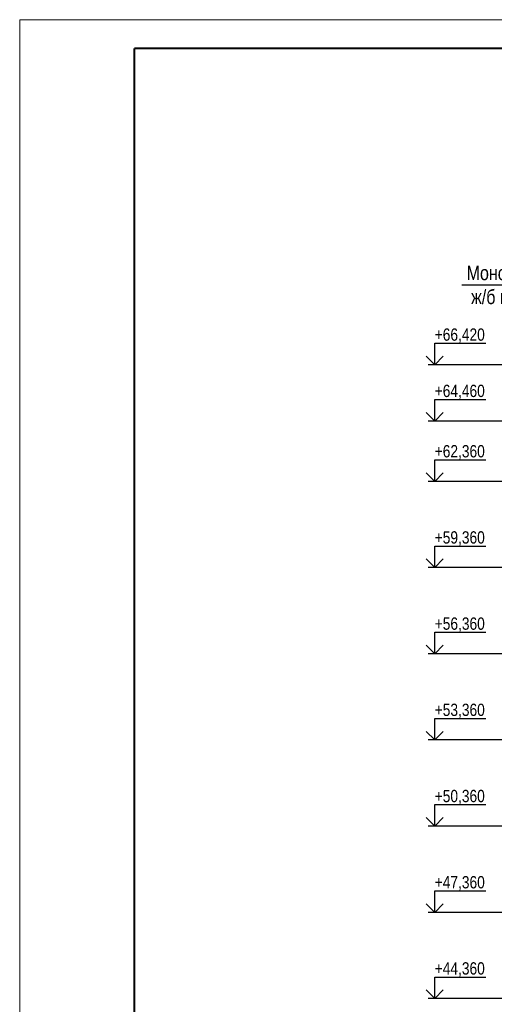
# Model space of a CAD drawing. Header units: millimetres. Extents: x -3919 to 82452, y -32191 to 86609.
# Tile 9 of 12: x -3919 to 12619, y 52341 to 86609. Entities that reach past the tile are written whole.
import ezdxf

# ---------------------------------------------------------------- set-up
doc = ezdxf.new("R2010")
doc.units = ezdxf.units.MM
for name, color, linetype, lineweight in [('СК-200-Р(амка)', 7, 'Continuous', 40), ('СК-210-Р-РАМКА ЛИНИИ ТОНКИЕ', 7, 'Continuous', 15), ('СК-400-Т(екст)', 7, 'Continuous', 20)]:
    doc.layers.add(name, color=color, linetype=linetype, lineweight=lineweight)
doc.layers.add('текст', color=7, linetype='Continuous')
doc.styles.add('RUSS', font='arial.ttf', dxfattribs={"width": 0.8})

msp = doc.modelspace()

# ---------------------------------------------------------------- linework, layer by layer
at = {"layer": 'СК-200-Р(амка)'}
for p in [(79080.7, 85608.6), (80.7, -31191.4)]:
    msp.add_line(p, (80.7, 85608.6), dxfattribs=at)
at = {"layer": 'СК-210-Р-РАМКА ЛИНИИ ТОНКИЕ'}
for p, q in [((-3919.3, 86608.6), (80080.7, 86608.6)), ((-3919.3, -32191.4), (-3919.3, 86608.6))]:
    msp.add_line(p, q, dxfattribs=at)
at = {"layer": 'текст'}
for p, q in [((11489.5, 77379.3), (15920.1, 77379.3)), ((10541.6, 74600.7), (10541.6, 75350.7)), ((10541.6, 75350.7), (12320, 75350.7)), ((10241.6, 74900.7), (10541.6, 74600.7)), ((10541.6, 74600.7), (10841.6, 74900.7)), ((16928, 74600.7), (10316.6, 74600.7)), ((10541.6, 72640.7), (10541.6, 73390.7)), ((10541.6, 73390.7), (12320, 73390.7)), ((10241.6, 72940.7), (10541.6, 72640.7)), ((10541.6, 72640.7), (10841.6, 72940.7)), ((13493.9, 72640.7), (10316.6, 72640.7)), ((10541.6, 70540.7), (10541.6, 71290.7)), ((10541.6, 71290.7), (12320, 71290.7)), ((10241.6, 70840.7), (10541.6, 70540.7)), ((10541.6, 70540.7), (10841.6, 70840.7)), ((13493.9, 70540.7), (10316.6, 70540.7)), ((10541.6, 67540.7), (10541.6, 68290.7)), ((10541.6, 68290.7), (12320, 68290.7)), ((10241.6, 67840.7), (10541.6, 67540.7)), ((13493.9, 67540.7), (10316.6, 67540.7)), ((10541.6, 67540.7), (10841.6, 67840.7)), ((10541.6, 64540.7), (10541.6, 65290.7)), ((10541.6, 65290.7), (12320, 65290.7)), ((10241.6, 64840.7), (10541.6, 64540.7)), ((10541.6, 64540.7), (10841.6, 64840.7)), ((13493.9, 64540.7), (10316.6, 64540.7)), ((10541.6, 61540.7), (10541.6, 62290.7)), ((10541.6, 62290.7), (12320, 62290.7)), ((10241.6, 61840.7), (10541.6, 61540.7)), ((10541.6, 61540.7), (10841.6, 61840.7)), ((13493.9, 61540.7), (10316.6, 61540.7)), ((10541.6, 58540.7), (10541.6, 59290.7)), ((10541.6, 59290.7), (12320, 59290.7)), ((10241.6, 58840.7), (10541.6, 58540.7)), ((10541.6, 58540.7), (10841.6, 58840.7)), ((13493.9, 58540.7), (10316.6, 58540.7)), ((10541.6, 55540.7), (10541.6, 56290.7)), ((10541.6, 56290.7), (12320, 56290.7)), ((10241.6, 55840.7), (10541.6, 55540.7)), ((13493.9, 55540.7), (10316.6, 55540.7)), ((10541.6, 55540.7), (10841.6, 55840.7)), ((10541.6, 52540.7), (10541.6, 53290.7)), ((10541.6, 53290.7), (12320, 53290.7)), ((10241.6, 52840.7), (10541.6, 52540.7)), ((10541.6, 52540.7), (10841.6, 52840.7)), ((13493.9, 52540.7), (10316.6, 52540.7))]:
    msp.add_line(p, q, dxfattribs=at)

# ---------------------------------------------------------------- texts
at = {"layer": 'СК-400-Т(екст)', "color": 7, "insert": (11653.4, 78044.1), "char_height": 500, "width": 4955.497, "attachment_point": 1, "style": 'RUSS'}
msp.add_mtext('Монолитный^J ж/б парапет', dxfattribs=at)
at = {"layer": 'текст', "style": 'RUSS', "width": 0.8}
for s, p in [('+66,420', (10541.6, 75435.5)), ('+64,460', (10541.6, 73475.5)), ('+62,360', (10541.6, 71375.5)), ('+59,360', (10541.6, 68375.5)), ('+56,360', (10541.6, 65375.5)), ('+53,360', (10541.6, 62375.5)), ('+50,360', (10541.6, 59375.5)), ('+47,360', (10541.6, 56375.5)), ('+44,360', (10541.6, 53375.5))]:
    msp.add_text(s, height=428.63, dxfattribs=at).set_placement(p)

doc.saveas('drawing.dxf')
